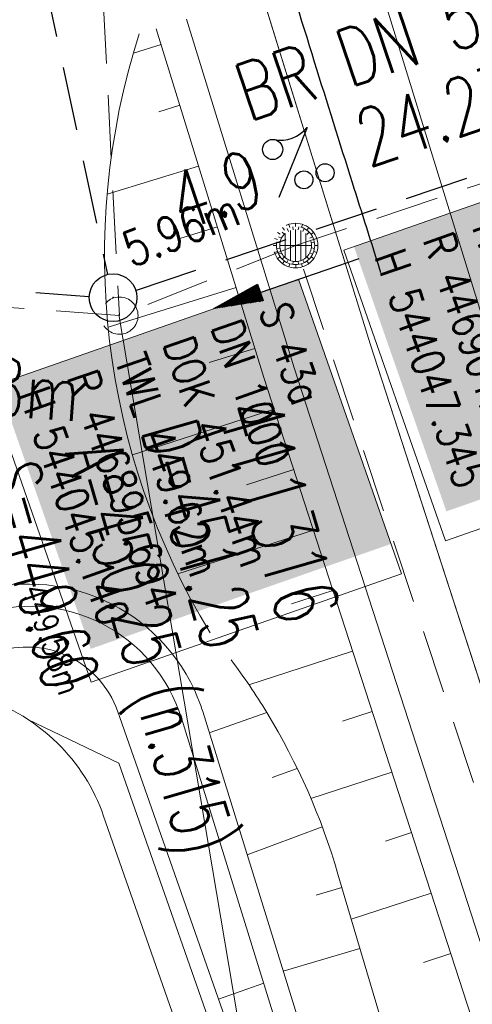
# Model space of a CAD drawing. Extents: x 446577 to 447240, y 443630 to 444842.
# Tile 35 of 71: x 446893 to 446907, y 444023 to 444054. Entities that reach past the tile are written whole.
import ezdxf
from ezdxf.enums import TextEntityAlignment as Align

# ---------------------------------------------------------------- set-up
doc = ezdxf.new("R2010")
doc.units = 0
doc.header["$LTSCALE"] = 2
doc.header["$MEASUREMENT"] = 0
doc.linetypes.add('AUSGEZOGEN', pattern=[0])
doc.linetypes.add('GESTRICH-X2', pattern=[1.5, 1, -0.5])
doc.layers.get('0').update_dxf_attribs({"linetype": 'AUSGEZOGEN'})
for name, color, linetype in [('200_ACHSEN', 7, 'CONTINUOUS'), ('Beschriftung', 7, 'CONTINUOUS'), ('FBR', 8, 'CONTINUOUS'), ('GLOBAL', 7, 'CONTINUOUS'), ('Hintergrund', 7, 'CONTINUOUS'), ('Hintergrundplan', 7, 'CONTINUOUS'), ('KANAL', 7, 'GESTRICH-X2'), ('PFEIL', 7, 'CONTINUOUS'), ('SCHACHTNR', 6, 'CONTINUOUS'), ('SCHSYMBOL', 7, 'AUSGEZOGEN'), ('STRASSE', 8, 'CONTINUOUS'), ('TEXTO', 4, 'CONTINUOUS'), ('TEXTU', 4, 'CONTINUOUS')]:
    doc.layers.add(name, color=color, linetype=linetype)
doc.styles.add('11', font='txt_____.ttf', dxfattribs={"width": 0.8, "height": 1})
doc.styles.add('6', font='txt_____.ttf', dxfattribs={"width": 0.8, "height": 1})
doc.styles.add('8', font='txt_____.ttf', dxfattribs={"width": 0.8, "height": 1})
doc.styles.add('ROMANS', font='romans.shx', dxfattribs={"width": 0.8})

# ---------------------------------------------------------------- blocks, each defined once
blk = doc.blocks.new('GST')
at = {"color": 0}
blk.add_circle((0, 0), 0.75, dxfattribs=at)
blk.add_point((0, 0), dxfattribs=at)
blk = doc.blocks.new('10')
blk.add_blockref('GST', (0, 0))
blk = doc.blocks.new('PROM')
blk.add_line((1.566, 1.817), (0.019, 0.015))
for centre, radius in [((0.317, 1.51), 0.317), ((0.943, 0.291), 0.283), ((1.645, 0.287), 0.283)]:
    blk.add_circle(centre, radius)
blk.add_arc((0.992, 2.682), 1.033, 239.1414, 303.3549)
blk = doc.blocks.new('PFEIL2')
at = {"color": 0}
for p, q in [((0.88, 0.002), (-2.401, -0.012)), ((0.881, -0.271), (0.879, 0.276)), ((0.879, 0.276), (2.429, 0.009)), ((0.911, 0.27), (0.879, 0.265)), ((0.965, 0.261), (0.879, 0.246)), ((1.019, 0.252), (0.879, 0.228)), ((1.073, 0.242), (0.879, 0.209)), ((1.127, 0.233), (0.879, 0.191)), ((1.181, 0.224), (0.879, 0.172)), ((1.235, 0.214), (0.879, 0.154)), ((1.289, 0.205), (0.879, 0.135)), ((1.343, 0.196), (0.879, 0.117)), ((1.397, 0.187), (0.879, 0.098)), ((1.451, 0.177), (0.879, 0.08)), ((1.505, 0.168), (0.879, 0.061)), ((1.559, 0.159), (0.88, 0.043)), ((1.613, 0.149), (0.88, 0.024)), ((1.668, 0.14), (0.88, 0.006)), ((1.722, 0.131), (0.88, -0.013)), ((1.776, 0.121), (0.88, -0.031)), ((1.83, 0.112), (0.88, -0.05)), ((1.884, 0.103), (0.88, -0.068)), ((1.938, 0.094), (0.88, -0.087)), ((1.992, 0.084), (0.88, -0.105)), ((2.046, 0.075), (0.88, -0.124)), ((2.1, 0.066), (0.88, -0.142)), ((2.154, 0.056), (0.88, -0.161)), ((2.208, 0.047), (0.88, -0.179)), ((2.262, 0.038), (0.881, -0.198)), ((2.316, 0.029), (0.881, -0.216)), ((2.37, 0.019), (0.881, -0.235)), ((2.424, 0.01), (0.881, -0.253)), ((2.429, 0.009), (0.881, -0.271))]:
    blk.add_line(p, q, dxfattribs=at)
blk = doc.blocks.new('Schacht')
at = {"color": 18, "lineweight": 9, "true_color": 0x000000}
blk.add_circle((0, 0), 0.779, dxfattribs=at)
blk = doc.blocks.new('Muldenschacht')
at = {"color": 18, "lineweight": 9, "true_color": 0x000000}
for p, q in [((-0.215015, 0.669384), (-0.184082, 0.574183)), ((0.001513, 0.703679), (0.001513, 0.603579)), ((0.218041, 0.669384), (0.187109, 0.574183)), ((-0.484382, 0.356002), (-0.565365, 0.41484)), ((-0.350626, 0.358645), (-0.421053, 0.429778)), ((-0.351511, 0.488874), (-0.410348, 0.569857)), ((0.38186, 0.328304), (-0.378834, 0.328304)), ((-0.228204, 0.447647), (-0.274147, 0.536581)), ((-0.096655, 0.595502), (-0.080293, 0.496748)), ((0.001562, 0.503479), (0.001464, -0.497521)), ((0.093794, 0.596447), (0.078414, 0.497536)), ((0.271415, 0.539517), (0.226431, 0.450094)), ((0.413374, 0.569857), (0.354537, 0.488874)), ((0.425748, 0.42812), (0.355042, 0.357263)), ((0.568391, 0.41484), (0.487409, 0.356002)), ((-0.599087, 0.002979), (-0.699187, 0.002979)), ((-0.569691, 0.188574), (-0.664892, 0.219507)), ((-0.492399, 0.083917), (-0.591181, 0.100105)), ((-0.444073, 0.230912), (-0.53319, 0.276499)), ((0.502013, 0.002979), (-0.498987, 0.002979)), ((0.474843, 0.165641), (-0.471817, 0.165641)), ((0.447803, 0.22953), (0.537061, 0.27484)), ((0.4959, 0.080963), (0.594778, 0.096559)), ((0.572718, 0.188574), (0.667918, 0.219507)), ((0.602083, 0.008988), (0.702178, 0.00999)), ((-0.569691, -0.182617), (-0.664892, -0.21355)), ((-0.493148, -0.073251), (-0.59208, -0.088497)), ((-0.445326, -0.222488), (-0.534694, -0.267581)), ((0.474843, -0.159684), (-0.471817, -0.159684)), ((0.446654, -0.225822), (0.535682, -0.271583)), ((0.496174, -0.073247), (0.595107, -0.088493)), ((0.572718, -0.182617), (0.667918, -0.21355)), ((-0.484382, -0.350045), (-0.565365, -0.408882)), ((-0.352742, -0.35058), (-0.423593, -0.421292)), ((-0.351511, -0.482917), (-0.410348, -0.5639)), ((0.38186, -0.322346), (-0.378834, -0.322346)), ((-0.228006, -0.441793), (-0.273909, -0.530747)), ((-0.184082, -0.568226), (-0.215015, -0.663427)), ((-0.079489, -0.490923), (-0.095689, -0.589704)), ((0.001513, -0.597621), (0.001513, -0.697721)), ((0.079714, -0.491374), (0.095355, -0.590245)), ((0.187109, -0.568226), (0.218041, -0.663427)), ((0.271696, -0.533418), (0.226665, -0.444019)), ((0.354537, -0.482917), (0.413374, -0.5639)), ((0.426841, -0.421069), (0.355953, -0.350395)), ((0.487409, -0.350045), (0.568391, -0.408882))]:
    blk.add_line(p, q, dxfattribs=at)
for radius in [0.7007, 0.6006, 0.5005]:
    blk.add_circle((0.001513, 0.002979), radius, dxfattribs=at)

msp = doc.modelspace()

# ---------------------------------------------------------------- linework, layer by layer
at = {"layer": '200_ACHSEN', "color": 8, "lineweight": 9, "true_color": 0x7f7f7f}
msp.add_lwpolyline([(446877.093, 444209.207, -0.004255), (446885.419, 444176.323, 0.024318), (446940.471, 443990.561), (446963.136, 443925.819), (447048.746, 443681.27)], format="xyb", dxfattribs=at)
msp.add_lwpolyline([(446877.093, 444209.207, -0.004255), (446885.419, 444176.323, 0.024318), (446940.471, 443990.561), (446963.136, 443925.819), (447048.746, 443681.27)], format="xyb", dxfattribs=at)
at = {"layer": 'Beschriftung', "color": 18, "lineweight": 9, "true_color": 0x000000}
for points in [[(446912.715, 444050.052), (446915.909, 444040.91), (446906.154, 444037.502), (446902.96, 444046.644), (446912.715, 444050.052)], [(446901.533, 444045.728), (446904.768, 444036.469), (446895.013, 444033.061), (446891.778, 444042.321), (446901.533, 444045.728)]]:
    msp.add_lwpolyline(points, close=True, dxfattribs=at)
at = {"layer": 'FBR'}
for points in [[(446906.283, 444163.064, 0.003557), (446913.219, 444136.335, 0.004717), (446918.783, 444116.265, 0.000024), (446923.206, 444100.879, 0.003676), (446923.236, 444100.778, 0.000171), (446925.25, 444094.15, 0.000048), (446932.443, 444070.518, 0.000065), (446938.908, 444049.294, 0.003486), (446939.03, 444048.902, 0.003745), (446939.222, 444048.317, 0.000068), (446950.069, 444016.112, 0.000011), (446956.461, 443997.144, 0.001698), (446956.504, 443997.019, 0.000349), (446956.714, 443996.41, 0.000013), (446962.54, 443979.58, 0.000005), (446967.365, 443965.643, 0.00002), (446968.622, 443962.013, 0.001124), (446976.568, 443939.234, -0.000431), (446996.335, 443882.82)], [(446875.713, 444144.706, 0.001523), (446879.949, 444128.656, 0.003013), (446882.164, 444120.56, 0.000031), (446888.73, 444097.125, 0.001239), (446888.894, 444096.546, 0.001309), (446893.444, 444080.771, 0.002539), (446895.852, 444072.658, 0.000684), (446897.901, 444065.915, 0.000889), (446899.491, 444060.739, 0.00048), (446902.026, 444052.568, 0.001031), (446903.218, 444048.767, 0.000421), (446904.113, 444045.943, 0.000452)], [(446853.671, 444045.224, 0.011289), (446854.629, 444039.829, 0.025623), (446855.918, 444034.77, 0.001286), (446856.675, 444032.351, 0.004431), (446856.903, 444031.651, 0.002442), (446857.661, 444029.427, 0.000136), (446871.48, 443989.559, 0.000951), (446884.947, 443950.977, 0.029801)]]:
    msp.add_lwpolyline(points, format="xyb", dxfattribs=at)
at = {"layer": 'GLOBAL', "color": 92, "lineweight": 9, "true_color": 0x00b400}
msp.add_polyline3d([(446936.465, 443911.661, 451.406), (446925.168, 443943.82, 0), (446921.128, 443955.302, 451.048), (446917.112, 443966.787, 450.955), (446913.407, 443977.381, 450.876), (446909.427, 443988.759, 450.797), (446905.663, 443999.469, 450.709), (446901.523, 444011.244, 450.639), (446895.884, 444044.616, 451.449)], dxfattribs=at)
at = {"layer": 'Hintergrund', "color": 254, "lineweight": 18, "true_color": 0xcccccc}
for p, q in [((446896.339, 444052.839), (446897.21, 444053.108)), ((446897.21, 444053.108), (446896.339, 444052.839)), ((446897.8, 444051.197), (446897.136, 444050.992)), ((446898.39, 444049.286), (446895.516, 444048.398)), ((446898.98, 444047.375), (446897.798, 444047.01)), ((446899.57, 444045.464), (446895.545, 444044.221)), ((446900.16, 444043.553), (446898.718, 444043.107)), ((446900.764, 444041.646), (446896.309, 444040.202)), ((446901.381, 444039.744), (446899.901, 444039.264)), ((446901.998, 444037.841), (446897.739, 444036.46)), ((446902.615, 444035.939), (446901.313, 444035.517)), ((446903.232, 444034.036), (446899.971, 444032.979)), ((446900.536, 444032.101), (446898.726, 444031.467)), ((446903.849, 444032.134), (446902.913, 444031.83)), ((446901.493, 444030.346), (446900.704, 444030.059)), ((446904.466, 444030.232), (446901.921, 444029.406)), ((446902.28, 444028.508), (446899.918, 444027.627)), ((446905.083, 444028.329), (446904.261, 444028.063)), ((446902.895, 444026.606), (446902.083, 444026.366)), ((446905.7, 444026.427), (446903.189, 444025.612)), ((446903.462, 444024.688), (446901.053, 444023.975)), ((446906.317, 444024.524), (446905.463, 444024.247)), ((446899.012, 444023.091), (446900.439, 444023.591))]:
    msp.add_line(p, q, dxfattribs=at)
for points in [[(446877.093, 444209.207, -0.004255), (446885.419, 444176.323, 0.024318), (446940.471, 443990.561), (446963.136, 443925.819), (447048.746, 443681.27)], [(446898.75, 444034.605, -0.216943), (446896.522, 444053.44)], [(446890.939, 444034.995, -0.42086), (446890.708, 444035.656), (446891.162, 444035.815, -0.401798), (446898.37, 444032.55, -0.019269), (446898.518, 444032.135), (446901.858, 444021.384), (446903.381, 444016.626), (446904.951, 444011.886), (446906.569, 444007.16), (446944.261, 443898.514), (446957.371, 443860.723), (446959.01, 443855.999), (446960.653, 443851.278), (446962.3, 443846.557), (446963.949, 443841.837), (446965.602, 443837.119), (446967.259, 443832.401), (446971.826, 443819.399, -0.068029), (446972.95, 443813.906, -0.048999), (446972.821, 443809.861, 0.113451), (446973.74, 443800.844), (446974.005, 443800.128)], [(446887.998, 444035.855, 0.213062), (446891.618, 444032.564, -0.23303), (446895.405, 444028.849), (446968.148, 443821.225, -0.227664), (446967.574, 443816.061, 0.227694), (446966.999, 443810.897)], [(446973.349, 443799.885), (446973.08, 443800.61, -0.113568), (446972.127, 443809.952, 0.117419), (446971.165, 443819.167), (446966.599, 443832.169), (446964.942, 443836.887), (446963.288, 443841.606), (446961.639, 443846.326), (446959.992, 443851.047), (446958.349, 443855.769), (446956.71, 443860.493), (446943.6, 443898.284), (446905.907, 444006.932), (446904.288, 444011.662), (446902.715, 444016.409), (446901.19, 444021.173), (446897.85, 444031.928, 0.424353), (446891.428, 444035.166), (446890.939, 444034.995)], [(446972.327, 443799.54), (446971.817, 443801.014, -0.118953), (446970.944, 443810.837, 0.125853), (446970.139, 443820.08), (446895.836, 444032.155, 0.414457), (446892.006, 444033.994, -0.054822), (446891.651, 444033.929, -0.20187), (446890.439, 444034.34)], [(446899.416, 444033.758, -0.023724), (446900.536, 444032.101)], [(446900.536, 444032.101, -0.066042), (446902.771, 444027.025), (446904.19, 444022.224), (446905.622, 444017.428), (446907.098, 444012.647), (446908.593, 444007.872), (446910.095, 444003.1), (446911.69, 443998.361), (446913.285, 443993.622), (446914.878, 443988.883), (446916.47, 443984.142), (446918.059, 443979.401), (446919.594, 443974.641), (446921.128, 443969.88), (446922.662, 443965.119), (446924.185, 443960.355)]]:
    msp.add_lwpolyline(points, format="xyb", dxfattribs=at)
for points in [[(446900.4, 444054.638), (446903.779, 444043.697), (446911.695, 444019.287), (446919.609, 443995.868), (446927.249, 443973.805), (446935.598, 443949.929), (446944.354, 443924.81), (446951.042, 443905.828), (446961.567, 443875.758), (446970.281, 443850.953), (446977.156, 443831.141), (446984.963, 443808.896), (446986.454, 443804.637)], [(446898.011, 444053.9), (446901.395, 444042.943), (446909.321, 444018.501), (446917.243, 443995.058), (446924.887, 443972.983), (446933.238, 443949.104), (446941.995, 443923.984), (446948.684, 443905), (446959.208, 443874.931), (446967.921, 443850.129), (446974.795, 443830.317), (446982.604, 443808.068), (446984.094, 443803.812)], [(446897.056, 444053.605), (446900.442, 444042.641), (446908.372, 444018.187), (446916.297, 443994.735), (446923.943, 443972.654), (446932.294, 443948.774), (446941.051, 443923.653), (446947.74, 443904.668), (446958.264, 443874.6), (446966.976, 443849.799), (446973.851, 443829.987), (446981.661, 443807.737), (446983.15, 443803.481)], [(446893.025, 444031.887), (446895.882, 444030.513), (446969.598, 443820.112), (446967.911, 443816.68)]]:
    msp.add_lwpolyline(points, dxfattribs=at)
at = {"layer": 'Hintergrundplan', "color": 254, "lineweight": 18, "true_color": 0xcccccc}
for p, q in [((446900.4, 444054.638), (446903.779, 444043.697)), ((446896.339, 444052.839), (446897.21, 444053.108)), ((446897.21, 444053.108), (446896.339, 444052.839)), ((446897.8, 444051.197), (446897.136, 444050.992)), ((446898.39, 444049.286), (446895.516, 444048.398)), ((446898.98, 444047.375), (446897.798, 444047.01)), ((446899.57, 444045.464), (446895.545, 444044.221)), ((446903.779, 444043.697), (446911.695, 444019.287)), ((446900.16, 444043.553), (446898.718, 444043.107)), ((446900.764, 444041.646), (446896.309, 444040.202)), ((446901.381, 444039.744), (446899.901, 444039.264)), ((446901.998, 444037.841), (446897.739, 444036.46)), ((446902.615, 444035.939), (446901.313, 444035.517)), ((446903.232, 444034.036), (446899.971, 444032.979)), ((446900.536, 444032.101), (446898.726, 444031.467)), ((446903.849, 444032.134), (446902.913, 444031.83)), ((446901.493, 444030.346), (446900.704, 444030.059)), ((446904.466, 444030.232), (446901.921, 444029.406)), ((446902.28, 444028.508), (446899.918, 444027.627)), ((446905.083, 444028.329), (446904.261, 444028.063)), ((446902.895, 444026.606), (446902.083, 444026.366)), ((446905.7, 444026.427), (446903.189, 444025.612)), ((446903.462, 444024.688), (446901.053, 444023.975)), ((446906.317, 444024.524), (446905.463, 444024.247)), ((446899.012, 444023.091), (446900.439, 444023.591))]:
    msp.add_line(p, q, dxfattribs=at)
for points in [[(446877.093, 444209.207, -0.004255), (446885.419, 444176.323, 0.024318), (446940.471, 443990.561), (446963.136, 443925.819), (447048.746, 443681.27)], [(446898.75, 444034.605, -0.216943), (446896.522, 444053.44)], [(446890.939, 444034.995, -0.42086), (446890.708, 444035.656), (446891.162, 444035.815, -0.401798), (446898.37, 444032.55, -0.019269), (446898.518, 444032.135), (446901.858, 444021.384), (446903.381, 444016.626), (446904.951, 444011.886), (446906.569, 444007.16), (446944.261, 443898.514), (446957.371, 443860.723), (446959.01, 443855.999), (446960.653, 443851.278), (446962.3, 443846.557), (446963.949, 443841.837), (446965.602, 443837.119), (446967.259, 443832.401), (446971.826, 443819.399, -0.068029), (446972.95, 443813.906, -0.048999), (446972.821, 443809.861, 0.113451), (446973.74, 443800.844), (446974.005, 443800.128)], [(446887.998, 444035.855, 0.213062), (446891.618, 444032.564, -0.23303), (446895.405, 444028.849), (446968.148, 443821.225, -0.227664), (446967.574, 443816.061, 0.227694), (446966.999, 443810.897)], [(446973.349, 443799.885), (446973.08, 443800.61, -0.113568), (446972.127, 443809.952, 0.117419), (446971.165, 443819.167), (446966.599, 443832.169), (446964.942, 443836.887), (446963.288, 443841.606), (446961.639, 443846.326), (446959.992, 443851.047), (446958.349, 443855.769), (446956.71, 443860.493), (446943.6, 443898.284), (446905.907, 444006.932), (446904.288, 444011.662), (446902.715, 444016.409), (446901.19, 444021.173), (446897.85, 444031.928, 0.424353), (446891.428, 444035.166), (446890.939, 444034.995)], [(446972.327, 443799.54), (446971.817, 443801.014, -0.118953), (446970.944, 443810.837, 0.125853), (446970.139, 443820.08), (446895.836, 444032.155, 0.414457), (446892.006, 444033.994, -0.054822), (446891.651, 444033.929, -0.20187), (446890.439, 444034.34)], [(446899.416, 444033.758, -0.023724), (446900.536, 444032.101)], [(446900.536, 444032.101, -0.066042), (446902.771, 444027.025), (446904.19, 444022.224), (446905.622, 444017.428), (446907.098, 444012.647), (446908.593, 444007.872), (446910.095, 444003.1), (446911.69, 443998.361), (446913.285, 443993.622), (446914.878, 443988.883), (446916.47, 443984.142), (446918.059, 443979.401), (446919.594, 443974.641), (446921.128, 443969.88), (446922.662, 443965.119), (446924.185, 443960.355)]]:
    msp.add_lwpolyline(points, format="xyb", dxfattribs=at)
for points in [[(446868.328, 444185.205), (446873.111, 444166.018), (446874.985, 444158.358), (446879.927, 444139.165), (446884.494, 444122.164), (446890.427, 444100.813), (446894.261, 444087.543), (446899.453, 444069.992), (446907.235, 444044.791), (446915.136, 444020.426), (446923.039, 443997.041), (446930.672, 443974.996), (446939.02, 443951.126), (446947.775, 443926.009), (446954.463, 443907.029), (446964.988, 443876.958), (446973.703, 443852.147), (446980.578, 443832.335), (446988.384, 443810.097), (446997.262, 443784.726), (447004.735, 443762.992), (447021.28, 443716.04)], [(446898.011, 444053.9), (446901.395, 444042.943), (446909.321, 444018.501), (446917.243, 443995.058), (446924.887, 443972.983), (446933.238, 443949.104), (446941.995, 443923.984), (446948.684, 443905), (446959.208, 443874.931), (446967.921, 443850.129), (446974.795, 443830.317), (446982.604, 443808.068), (446984.094, 443803.812)], [(446897.056, 444053.605), (446900.442, 444042.641), (446908.372, 444018.187), (446916.297, 443994.735), (446923.943, 443972.654), (446932.294, 443948.774), (446941.051, 443923.653), (446947.74, 443904.668), (446958.264, 443874.6), (446966.976, 443849.799), (446973.851, 443829.987), (446981.661, 443807.737), (446983.15, 443803.481)], [(446893.025, 444031.887), (446895.882, 444030.513), (446969.598, 443820.112), (446967.911, 443816.68)]]:
    msp.add_lwpolyline(points, dxfattribs=at)
at = {"layer": 'KANAL'}
for p, q in [((446884.063, 444099.313), (446895.531, 444045.875)), ((446896.406, 444045.375), (446917.969, 444052.688)), ((446866.344, 444047.281), (446894.938, 444045.188))]:
    msp.add_line(p, q, dxfattribs=at)
at = {"layer": 'KANAL', "color": 92, "lineweight": 9, "true_color": 0x00b400}
for p, q in [((446894.92, 444063.5), (446895.903, 444044.583, 451.449)), ((446937.196, 444058.704, 451.12), (446901.437, 444046.788, 451.974)), ((446901.437, 444046.788, 451.974), (446895.903, 444044.583, 451.449))]:
    msp.add_line(p, q, dxfattribs=at)
for points in [[(446895.903, 444044.583, 451.449), (446865.792, 444046.79, 451.156), (446850.231, 444046.774, 450.963)], [(446957.281, 443885.093, 452.86), (446933.692, 443952.102, 452.709), (446917.405, 443998.576, 452.498), (446901.437, 444046.788, 451.974)]]:
    msp.add_polyline3d(points, dxfattribs=at)
at = {"layer": 'STRASSE', "flags": 128}
msp.add_lwpolyline([(447047.154, 443891.481, 0.000765), (447038.709, 443915.867, 0.000011), (447031.122, 443937.667, 0.000037), (447028.833, 443944.241, 0.000505), (447025.263, 443954.458, 0.001272), (447023.831, 443958.512, 0.019593), (447023.263, 443959.93, 0.036852), (447022.877, 443960.645, 0.017636), (447022.683, 443960.927, 0.023963), (447022.523, 443961.122, 0.015559), (447022.207, 443961.451, 0.007052), (447021.477, 443962.145, 0.015623), (447020.532, 443962.965, -0.018201), (447019.725, 443963.673, -0.015596), (447019.585, 443963.813, -0.003258), (447018.943, 443964.509, -0.043133), (447018.589, 443964.972, -0.02652), (447018.123, 443965.798)], format="xyb", dxfattribs=at)

# ---------------------------------------------------------------- block references
at = {"layer": 'KANAL', "rotation": 270}
msp.add_blockref('Muldenschacht', (446901.437, 444046.788), dxfattribs=at)
at = {"layer": 'KANAL', "xscale": 0.75, "yscale": 0.75}
msp.add_blockref('Schacht', (446895.903, 444044.583), dxfattribs=at)
at = {"layer": 'PFEIL', "rotation": 198.7119000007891}
msp.add_blockref('PFEIL2', (446901.163, 444045.598), dxfattribs=at)
at = {"layer": 'SCHSYMBOL', "rotation": 287.4732000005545}
msp.add_blockref('10', (446895.701, 444045.148), dxfattribs=at)
at = {"layer": 'TEXTU', "rotation": 18.7119000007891}
msp.add_blockref('PROM', (446900.902, 444048.275), dxfattribs=at)

# ---------------------------------------------------------------- texts
at = {"layer": 'Beschriftung', "color": 18, "true_color": 0x000000, "char_height": 1, "attachment_point": 1, "rotation": 289.2551, "line_spacing_factor": 0.959981, "style": '8', "bg_fill": 1, "box_fill_scale": 1.5, "bg_fill_color": 256, "bg_fill_true_color": 11599800, "bg_fill_transparency": 0}
for s, insert in [('S 43^JDN 1000^JDOK 451.97m^JTWL 449.66m^JR 446901.228^JH 544047.345', (446912.408, 444049.415)), ('S 43a^JDN 1000^JDOK 451.44m^JTWL 449.62m^JR 446895.694^JH 544045.140', (446901.226, 444045.092))]:
    msp.add_mtext(s, dxfattribs=dict(at, insert=insert))
at = {"layer": 'GLOBAL', "color": 92, "true_color": 0x00b400, "insert": (446895.879, 444047.115), "char_height": 1.1, "attachment_point": 1, "rotation": 21.7246, "line_spacing_factor": 0.959981, "style": '6'}
msp.add_mtext('5.96m', dxfattribs=at)
at = {"layer": 'KANAL', "color": 18, "true_color": 0x000000, "insert": (446893.538, 444036.236), "char_height": 0.75, "attachment_point": 1, "rotation": 289.3525, "line_spacing_factor": 0.959981, "style": '11'}
msp.add_mtext('449.58m', dxfattribs=at)
at = {"layer": 'SCHACHTNR', "style": 'ROMANS'}
for s, height, width, p in [('411316', 2, 0.7, (446898.966, 444041.65)), ('D=451.25', 1.8, 0.6, (446896.573, 444040.96)), ('A=450.25 (n.315)', 1.8, 0.6, (446894.18, 444040.27)), ('S=449.60', 1.8, 0.6, (446891.581, 444039.638))]:
    msp.add_text(s, height=height, rotation=286.0355, dxfattribs=dict(at, width=width)).set_placement(p)
at = {"layer": 'TEXTO', "style": 'ROMANS', "width": 0.75}
msp.add_text('BR DN 500', height=1.8, rotation=18.7119, dxfattribs=at).set_placement((446904.8, 444052.318), align=Align.CENTER)
at = {"layer": 'TEXTU', "style": 'ROMANS', "width": 0.75}
for s, rotation, p in [('24.27m', 18.7119, (446903.729, 444049.23)), ('4.9', 18.7119, (446897.854, 444047.23)), ('30.18m', 355.8487, (446887.688, 444041.758))]:
    msp.add_text(s, height=1.8, rotation=rotation, dxfattribs=at).set_placement(p)

doc.saveas('drawing.dxf')
